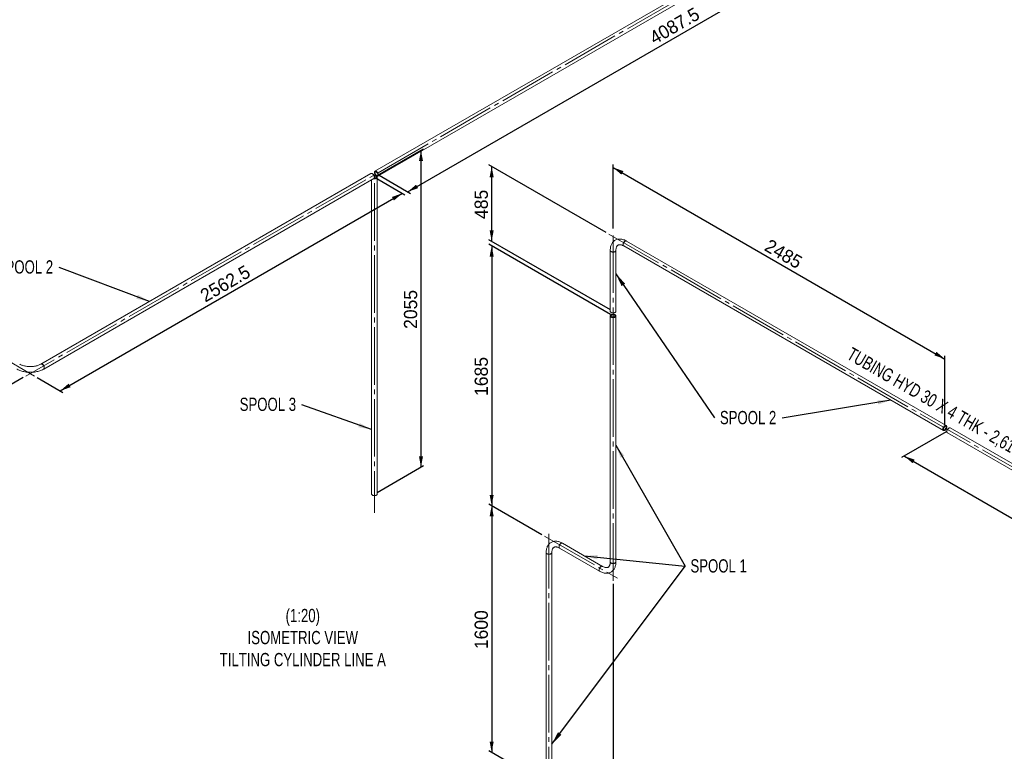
# Paper-space layout 'Hoja2' of a CAD drawing. Header units: millimetres. Extents: x 300 to 16757, y 100 to 11782.
# Tile 3 of 17: x 4884 to 10100, y 4032 to 7907. Entities that reach past the tile are written whole.
import ezdxf

# ---------------------------------------------------------------- set-up
doc = ezdxf.new("R2010")
doc.units = ezdxf.units.MM
doc.linetypes.add('SLD-Centrada-trazos-largos', pattern=[19.05, 15.24, -1.27, 1.27, -1.27])
doc.linetypes.add('SLD-Continua', pattern=[0])
doc.layers.add('COTAS', color=1, linetype='SLD-Continua')
doc.styles.add('SLDTEXTSTYLE6', font='ARIALN.TTF', dxfattribs={"width": 0.87})
doc.styles.add('SLDTEXTSTYLE8', font='ARIAL.TTF', dxfattribs={"width": 0.948})
doc.styles.get("Standard").update_dxf_attribs({"font": 'ARIALN.TTF'})
doc.dimstyles.new('SLDDIMSTYLE2', dxfattribs={"dimtxt": 70, "dimasz": 70, "dimexe": 0, "dimexo": 0.0625, "dimgap": 17.5, "dimtad": 1, "dimlfac": 0.666667, "dimrnd": 1e-09, "dimzin": 12, "dimdsep": 46, "dimtxsty": 'SLDTEXTSTYLE8', "dimsah": 1, "dimcen": 0.09, "dimadec": 0, "dimazin": 3, "dimtfac": 1, "dimtofl": 0, "dimtmove": 0, "dimatfit": 3, "dimfxl": 1, "dimfrac": 2, "dimtolj": 1, "dimtzin": 12, "dimarcsym": 0})
doc.dimstyles.new('SLDDIMSTYLE5', dxfattribs={"dimtxt": 0.18, "dimasz": 70, "dimexe": 0, "dimexo": 0.0625, "dimgap": 0, "dimtad": 0, "dimtih": 1, "dimtoh": 1, "dimdec": 0, "dimrnd": 1e-09, "dimzin": 0, "dimdsep": 46, "dimtxsty": 'Standard', "dimsah": 1, "dimcen": 0.09, "dimadec": 0, "dimazin": 0, "dimtfac": 70, "dimtdec": 0, "dimtofl": 0, "dimtmove": 0, "dimatfit": 3, "dimfxl": 1, "dimfrac": 2, "dimtolj": 1, "dimtzin": 0, "dimarcsym": 0})

# ---------------------------------------------------------------- blocks, each defined once
blk = doc.blocks.new('_D_13')
at = {"layer": 'COTAS', "ltscale": 20}
for p, q in [((3169.2, 7039.3), (2735.1, 6788.6)), ((4506.4, 5782.4), (2749.2, 6796.8)), ((4903.4, 6011.6), (4492.2, 5774.2))]:
    blk.add_line(p, q, dxfattribs=at)
for points in [[(2749.2, 6796.8), (2793.3, 6758.9), (2804.1, 6777.5)], [(4506.4, 5782.4), (4462.2, 5820.3), (4451.5, 5801.7)]]:
    blk.add_solid(points, dxfattribs=at)
at = {"layer": 'COTAS', "ltscale": 20, "insert": (3580.3, 6421.2), "char_height": 70, "attachment_point": 1, "rotation": 330.0027, "style": 'SLDTEXTSTYLE8'}
blk.add_mtext('2485', dxfattribs=at)
blk = doc.blocks.new('_D_15')
at = {"layer": 'COTAS', "ltscale": 20}
for p, q in [((6766.6, 7070.9), (6925.2, 6979.3)), ((5099.1, 5941.5), (6911.1, 6987.5)), ((4977.6, 6011.6), (5113.3, 5933.3))]:
    blk.add_line(p, q, dxfattribs=at)
for points in [[(6911.1, 6987.5), (6856.2, 6968.2), (6867, 6949.6)], [(5099.1, 5941.5), (5154, 5960.7), (5143.2, 5979.4)]]:
    blk.add_solid(points, dxfattribs=at)
at = {"layer": 'COTAS', "ltscale": 20, "insert": (5832.6, 6469.1), "char_height": 70, "attachment_point": 1, "rotation": 29.9973, "style": 'SLDTEXTSTYLE8'}
blk.add_mtext('2562.5', dxfattribs=at)
blk = doc.blocks.new('_D_16')
at = {"layer": 'COTAS', "ltscale": 20}
for p, q in [((9701.1, 8738.4), (9844.1, 8655.8)), ((6939.7, 6995.5), (9830, 8664)), ((6787.8, 7083.1), (6953.8, 6987.3))]:
    blk.add_line(p, q, dxfattribs=at)
for points in [[(9830, 8664), (9775.1, 8644.8), (9785.8, 8626.1)], [(6939.7, 6995.5), (6994.5, 7014.7), (6983.8, 7033.4)]]:
    blk.add_solid(points, dxfattribs=at)
at = {"layer": 'COTAS', "ltscale": 20, "insert": (8212.3, 7834.4), "char_height": 70, "attachment_point": 1, "rotation": 29.9973, "style": 'SLDTEXTSTYLE8'}
blk.add_mtext('4087.5', dxfattribs=at)
blk = doc.blocks.new('_D_17')
at = {"layer": 'COTAS', "ltscale": 20}
for p, q in [((6777.2, 7081.1), (7024, 7223.6)), ((7009.8, 7215.4), (7009.8, 5537.4)), ((6777.2, 5403.1), (7024, 5545.6))]:
    blk.add_line(p, q, dxfattribs=at)
for points in [[(7009.8, 7215.4), (6999.1, 7158.2), (7020.6, 7158.2)], [(7009.8, 5537.4), (7020.6, 5594.6), (6999.1, 5594.6)]]:
    blk.add_solid(points, dxfattribs=at)
at = {"layer": 'COTAS', "ltscale": 20, "insert": (6919.6, 6269.4), "char_height": 70, "attachment_point": 1, "rotation": 90, "style": 'SLDTEXTSTYLE8'}
blk.add_mtext('2055', dxfattribs=at)
blk = doc.blocks.new('SW_NOTE_0_54')
at = {"layer": 'COTAS', "color": 0, "ltscale": 20, "insert": (-180.7, 37.6), "char_height": 70, "attachment_point": 2, "style": 'SLDTEXTSTYLE6'}
blk.add_mtext('SPOOL 2', dxfattribs=at)
blk = doc.blocks.new('SW_NOTE_0_55')
at = {"layer": 'COTAS', "color": 0, "ltscale": 20, "insert": (-179.8, 38), "char_height": 70, "attachment_point": 2, "style": 'SLDTEXTSTYLE6'}
blk.add_mtext('SPOOL 3', dxfattribs=at)
blk = doc.blocks.new('_D_25')
at = {"layer": 'COTAS', "ltscale": 20}
for p, q in [((7650.8, 5179.6), (7370.1, 5341.6)), ((7384.3, 5333.5), (7384.3, 4027)), ((7673.8, 3859.9), (7370.1, 4035.2))]:
    blk.add_line(p, q, dxfattribs=at)
for points in [[(7384.3, 5333.5), (7373.5, 5276.3), (7395, 5276.3)], [(7384.3, 4027), (7395, 4084.2), (7373.5, 4084.2)]]:
    blk.add_solid(points, dxfattribs=at)
at = {"layer": 'COTAS', "ltscale": 20, "insert": (7294, 4573.3), "char_height": 70, "attachment_point": 1, "rotation": 90, "style": 'SLDTEXTSTYLE8'}
blk.add_mtext('1600', dxfattribs=at)
blk = doc.blocks.new('_D_26')
at = {"layer": 'COTAS', "ltscale": 20}
for p, q in [((8027.3, 4919.4), (8027.3, 3332.8)), ((7687.9, 3735.4), (7687.9, 3528.8)), ((7687.9, 3545.1), (8027.3, 3349.2))]:
    blk.add_line(p, q, dxfattribs=at)
for points in [[(7687.9, 3545.1), (7732, 3507.2), (7742.8, 3525.9)], [(8027.3, 3349.2), (7983.2, 3387.1), (7972.5, 3368.4)]]:
    blk.add_solid(points, dxfattribs=at)
at = {"layer": 'COTAS', "ltscale": 20, "insert": (7833.3, 3565.4), "char_height": 70, "attachment_point": 1, "rotation": 330.0027, "style": 'SLDTEXTSTYLE8'}
blk.add_mtext('480', dxfattribs=at)
blk = doc.blocks.new('_D_27')
at = {"layer": 'COTAS', "ltscale": 20}
for p, q in [((8013.2, 6346.3), (7370.1, 6717.5)), ((7384.3, 6709.3), (7384.3, 5333.5)), ((7650.8, 5179.6), (7370.1, 5341.6))]:
    blk.add_line(p, q, dxfattribs=at)
for points in [[(7384.3, 6709.3), (7373.5, 6652.2), (7395, 6652.2)], [(7384.3, 5333.5), (7395, 5390.6), (7373.5, 5390.6)]]:
    blk.add_solid(points, dxfattribs=at)
at = {"layer": 'COTAS', "ltscale": 20, "insert": (7294, 5914.5), "char_height": 70, "attachment_point": 1, "rotation": 90, "style": 'SLDTEXTSTYLE8'}
blk.add_mtext('1685', dxfattribs=at)
blk = doc.blocks.new('_D_28')
at = {"layer": 'COTAS', "ltscale": 20}
for p, q in [((7990.2, 6780), (7370.1, 7138)), ((7384.3, 6733.8), (7384.3, 7129.9)), ((8013.2, 6370.8), (7370.1, 6742))]:
    blk.add_line(p, q, dxfattribs=at)
for points in [[(7384.3, 7129.9), (7373.5, 7072.7), (7395, 7072.7)], [(7384.3, 6733.8), (7395, 6791), (7373.5, 6791)]]:
    blk.add_solid(points, dxfattribs=at)
at = {"layer": 'COTAS', "ltscale": 20, "insert": (7294, 6851.6), "char_height": 70, "attachment_point": 1, "rotation": 90, "style": 'SLDTEXTSTYLE8'}
blk.add_mtext('485', dxfattribs=at)
blk = doc.blocks.new('_D_29')
at = {"layer": 'COTAS', "ltscale": 20}
for p, q in [((8027.3, 6801.5), (8027.3, 7140.7)), ((8027.3, 7124.4), (9784.5, 6110)), ((9784.5, 5760.6), (9784.5, 6126.3))]:
    blk.add_line(p, q, dxfattribs=at)
for points in [[(8027.3, 7124.4), (8071.5, 7086.5), (8082.2, 7105.1)], [(9784.5, 6110), (9740.4, 6147.9), (9729.6, 6129.2)]]:
    blk.add_solid(points, dxfattribs=at)
at = {"layer": 'COTAS', "ltscale": 20, "insert": (8858.4, 6748.8), "char_height": 70, "attachment_point": 1, "rotation": 330.0027, "style": 'SLDTEXTSTYLE8'}
blk.add_mtext('2485', dxfattribs=at)
blk = doc.blocks.new('_D_30')
at = {"layer": 'COTAS', "ltscale": 20}
for p, q in [((9791.6, 5723.8), (9555.9, 5587.8)), ((9570.1, 5595.9), (11397.9, 4540.7)), ((11596.5, 4655.3), (11383.8, 4532.6))]:
    blk.add_line(p, q, dxfattribs=at)
for points in [[(9570.1, 5595.9), (9614.2, 5558), (9624.9, 5576.7)], [(11397.9, 4540.7), (11353.8, 4578.6), (11343, 4560)]]:
    blk.add_solid(points, dxfattribs=at)
at = {"layer": 'COTAS', "ltscale": 20, "insert": (10436.5, 5199.9), "char_height": 70, "attachment_point": 1, "rotation": 330.0027, "style": 'SLDTEXTSTYLE8'}
blk.add_mtext('2585', dxfattribs=at)
blk = doc.blocks.new('SW_NOTE_0_59')
at = {"layer": 'COTAS', "color": 0, "ltscale": 20, "insert": (176.4, 36.5), "char_height": 70, "attachment_point": 2, "style": 'SLDTEXTSTYLE6'}
blk.add_mtext('SPOOL 1', dxfattribs=at)
blk = doc.blocks.new('SW_NOTE_0_60')
at = {"layer": 'COTAS', "color": 0, "ltscale": 20, "insert": (-180, 37.8), "char_height": 70, "attachment_point": 2, "style": 'SLDTEXTSTYLE6'}
blk.add_mtext('SPOOL 2', dxfattribs=at)

psp = doc.layouts.new('Hoja2')

# ---------------------------------------------------------------- linework, layer by layer
at = {"color": 7, "linetype": 'SLD-Continua', "lineweight": 18, "ltscale": 20}
for p, q in [((9592.83, 8736.087), (6766.171, 7104.292)), ((6781.17, 7078.31), (9607.829, 8710.106)), ((6744.958, 7092.046), (4996.636, 6082.761)), ((5011.635, 6056.78), (6759.956, 7066.064)), ((6748.064, 7059.199), (6748.064, 5394.938)), ((6778.064, 5394.938), (6778.064, 7072.93)), ((9792.007, 5757.214), (8098.486, 6734.862)), ((8012.347, 6685.121), (8012.347, 6362.588)), ((8042.347, 6362.588), (8042.347, 6685.121)), ((8083.487, 6708.881), (9777.008, 5731.232)), ((8012.347, 6338.091), (8012.347, 5035.709)), ((8042.347, 5035.709), (8042.347, 6338.091)), ((11577.451, 4726.498), (9813.22, 5744.967)), ((9798.221, 5718.986), (11562.452, 4700.517)), ((7971.207, 5011.949), (7759.075, 5134.41)), ((7672.936, 5084.669), (7672.936, 3851.693)), ((7702.936, 3851.693), (7702.936, 5084.669)), ((7744.076, 5108.429), (7956.208, 4985.968))]:
    psp.add_line(p, q, dxfattribs=at)
at = {"color": 7, "linetype": 'SLD-Continua', "lineweight": 18, "ltscale": 20, "flags": 128}
for points in [[(6773.67, 7103.549), (6775.289, 7102.471), (6776.871, 7101.131), (6778.377, 7099.56), (6779.772, 7097.796), (6781.025, 7095.88), (6782.106, 7093.856), (6782.988, 7091.773), (6783.653, 7089.678), (6784.083, 7087.622), (6784.269, 7085.652), (6784.207, 7083.814), (6783.898, 7082.151), (6783.349, 7080.703), (6782.573, 7079.504), (6781.589, 7078.581), (6780.419, 7077.956), (6779.09, 7077.644), (6777.635, 7077.652), (6776.087, 7077.98), (6774.482, 7078.62), (6772.858, 7079.558), (6771.254, 7080.77), (6769.705, 7082.23), (6768.25, 7083.902), (6766.922, 7085.747), (6765.752, 7087.723), (6764.767, 7089.783), (6763.992, 7091.878), (6763.443, 7093.96), (6763.134, 7095.979), (6763.071, 7097.889), (6763.258, 7099.644), (6763.688, 7101.204), (6764.352, 7102.531), (6765.235, 7103.596), (6766.315, 7104.372), (6767.568, 7104.842), (6768.964, 7104.994), (6770.47, 7104.826), (6772.051, 7104.34), (6773.67, 7103.549)], [(6773.67, 7100.283), (6775.059, 7099.337), (6776.403, 7098.132), (6777.66, 7096.708), (6778.788, 7095.111), (6779.751, 7093.39), (6780.52, 7091.603), (6781.068, 7089.806), (6781.378, 7088.057), (6781.441, 7086.412), (6781.253, 7084.925), (6780.823, 7083.642), (6780.162, 7082.605), (6779.292, 7081.848), (6778.242, 7081.395), (6777.045, 7081.26), (6775.74, 7081.448), (6774.368, 7081.953), (6772.973, 7082.758), (6771.601, 7083.837), (6770.295, 7085.157), (6769.098, 7086.674), (6768.048, 7088.339), (6767.179, 7090.1), (6766.518, 7091.9), (6766.087, 7093.68), (6765.9, 7095.384), (6765.962, 7096.956), (6766.273, 7098.347), (6766.821, 7099.511), (6767.589, 7100.412), (6768.553, 7101.019), (6769.681, 7101.315), (6770.937, 7101.288), (6772.281, 7100.94), (6773.67, 7100.283)], [(6759.956, 7066.064), (6760.892, 7066.76), (6761.775, 7067.824), (6762.439, 7069.152), (6762.87, 7070.712), (6763.056, 7072.467), (6762.994, 7074.377), (6762.685, 7076.396), (6762.136, 7078.478), (6761.36, 7080.573), (6760.375, 7082.633), (6759.205, 7084.608), (6757.877, 7086.454), (6756.422, 7088.126), (6754.874, 7089.586), (6753.269, 7090.798), (6751.645, 7091.736), (6750.04, 7092.376), (6748.492, 7092.704), (6747.037, 7092.712), (6745.709, 7092.4), (6744.958, 7092.046)], [(6757.802, 7064.821), (6758.265, 7064.726), (6760.49, 7064.399), (6762.776, 7064.272), (6765.069, 7064.348), (6767.315, 7064.625), (6769.461, 7065.097), (6771.457, 7065.753), (6773.256, 7066.577), (6774.817, 7067.549), (6776.102, 7068.648), (6777.081, 7069.847), (6777.732, 7071.119), (6778.039, 7072.432), (6777.995, 7073.758), (6777.601, 7075.064), (6776.866, 7076.32), (6775.808, 7077.497), (6774.451, 7078.566), (6772.827, 7079.504), (6770.975, 7080.287), (6768.936, 7080.898), (6766.761, 7081.322), (6764.498, 7081.549), (6762.202, 7081.575), (6760.944, 7081.502)], [(6760.839, 7066.711), (6762.324, 7066.594), (6764.295, 7066.62), (6766.227, 7066.848), (6768.058, 7067.272), (6769.727, 7067.877), (6771.183, 7068.646), (6772.378, 7069.551), (6773.273, 7070.566), (6773.84, 7071.656), (6774.061, 7072.787), (6773.928, 7073.923), (6773.446, 7075.027), (6772.631, 7076.064), (6771.508, 7076.999), (6770.113, 7077.804), (6768.492, 7078.453), (6766.697, 7078.924), (6764.784, 7079.202), (6762.817, 7079.278), (6761.878, 7079.243)], [(8098.486, 6734.862), (8096.144, 6736.172), (8091.751, 6738.402), (8087.329, 6740.35), (8082.895, 6742.001), (8078.469, 6743.346), (8074.068, 6744.375), (8069.714, 6745.083), (8065.427, 6745.467), (8061.228, 6745.527), (8057.135, 6745.269), (8053.164, 6744.697), (8049.329, 6743.821), (8045.641, 6742.65), (8042.108, 6741.193), (8038.739, 6739.46), (8035.541, 6737.46), (8032.522, 6735.2), (8029.689, 6732.689), (8027.046, 6729.935), (8024.6, 6726.941), (8022.356, 6723.713), (8020.319, 6720.254), (8018.498, 6716.571), (8016.899, 6712.668), (8015.53, 6708.557), (8014.399, 6704.248), (8013.512, 6699.757), (8012.873, 6695.101), (8012.485, 6690.299), (8012.347, 6685.121)], [(8080.38, 6715.748), (8080.504, 6717.69), (8080.874, 6719.729), (8081.481, 6721.819), (8082.311, 6723.91), (8083.344, 6725.953), (8084.556, 6727.9), (8085.919, 6729.707), (8087.401, 6731.329), (8088.967, 6732.73), (8090.58, 6733.876), (8092.203, 6734.741), (8093.797, 6735.304), (8095.325, 6735.553), (8096.752, 6735.48), (8098.043, 6735.089), (8098.486, 6734.862)], [(8083.495, 6708.876), (8082.804, 6709.355), (8081.869, 6710.349), (8081.149, 6711.614), (8080.659, 6713.119), (8080.411, 6714.829), (8080.411, 6716.704), (8080.659, 6718.7), (8081.149, 6720.771), (8081.869, 6722.867), (8082.804, 6724.94), (8083.93, 6726.942), (8085.221, 6728.824), (8086.648, 6730.543), (8088.176, 6732.059), (8089.77, 6733.337), (8091.393, 6734.345), (8093.006, 6735.061), (8094.572, 6735.468), (8096.053, 6735.557), (8097.416, 6735.324), (8098.486, 6734.862)], [(8012.347, 6685.121), (8012.35, 6684.955), (8012.569, 6683.636), (8013.135, 6682.351), (8014.034, 6681.131), (8015.245, 6680.005), (8016.74, 6678.998)], [(8012.347, 6685.12), (8012.416, 6684.293), (8012.81, 6682.987), (8013.544, 6681.731), (8014.603, 6680.554), (8015.959, 6679.485), (8017.583, 6678.547), (8019.436, 6677.764), (8021.474, 6677.153), (8023.65, 6676.729), (8025.912, 6676.502), (8028.208, 6676.476), (8030.484, 6676.653), (8032.687, 6677.029), (8034.764, 6677.595), (8036.667, 6678.336), (8038.352, 6679.237), (8039.779, 6680.276), (8040.914, 6681.428), (8041.732, 6682.667), (8042.212, 6683.964), (8042.347, 6685.111)], [(8016.74, 6678.998), (8018.484, 6678.135), (8020.435, 6677.436), (8022.548, 6676.917), (8024.774, 6676.59), (8027.06, 6676.464), (8029.352, 6676.54), (8031.598, 6676.817), (8033.744, 6677.289), (8035.74, 6677.944), (8037.539, 6678.768), (8039.1, 6679.741), (8040.385, 6680.84), (8041.364, 6682.039), (8042.015, 6683.31), (8042.322, 6684.624), (8042.347, 6685.121)], [(8042.347, 6685.121), (8042.372, 6686.982), (8042.558, 6690.397), (8042.916, 6693.609), (8043.436, 6696.607), (8044.106, 6699.379), (8044.91, 6701.917), (8045.837, 6704.219), (8046.874, 6706.287), (8048.013, 6708.128), (8049.254, 6709.755), (8050.61, 6711.186), (8052.117, 6712.442), (8053.837, 6713.531), (8055.827, 6714.432), (8057.713, 6715.004), (8059.669, 6715.363), (8061.722, 6715.529), (8064.111, 6715.494), (8066.614, 6715.229), (8069.235, 6714.734), (8071.971, 6714.004), (8074.817, 6713.034), (8077.763, 6711.818), (8080.795, 6710.355), (8083.487, 6708.881)], [(8083.487, 6708.881), (8083.344, 6708.967), (8082.311, 6709.817), (8081.481, 6710.95), (8080.874, 6712.338), (8080.504, 6713.951), (8080.38, 6715.748)], [(8042.347, 6362.588), (8042.212, 6361.43), (8041.732, 6360.134), (8040.914, 6358.895), (8039.779, 6357.742), (8038.352, 6356.704), (8036.667, 6355.803), (8034.764, 6355.061), (8032.687, 6354.496), (8030.484, 6354.12), (8028.208, 6353.943), (8025.912, 6353.968), (8023.65, 6354.195), (8021.474, 6354.62), (8019.436, 6355.23), (8017.583, 6356.014), (8015.959, 6356.951), (8014.603, 6358.021), (8013.544, 6359.197), (8012.81, 6360.453), (8012.416, 6361.76), (8012.347, 6362.588)], [(8037.953, 6344.214), (8039.448, 6343.208), (8040.659, 6342.082), (8041.558, 6340.862), (8042.124, 6339.577), (8042.344, 6338.257), (8042.212, 6336.934), (8041.732, 6335.637), (8040.914, 6334.398), (8039.779, 6333.246), (8038.352, 6332.207), (8036.667, 6331.307), (8034.764, 6330.565), (8032.687, 6329.999), (8030.484, 6329.624), (8028.208, 6329.446), (8025.912, 6329.472), (8023.65, 6329.699), (8021.474, 6330.123), (8019.436, 6330.734), (8017.583, 6331.518), (8015.959, 6332.455), (8014.603, 6333.525), (8013.544, 6334.701), (8012.81, 6335.957), (8012.416, 6337.263), (8012.372, 6338.589), (8012.679, 6339.903), (8013.329, 6341.174), (8014.309, 6342.373), (8015.594, 6343.472), (8017.154, 6344.445), (8018.954, 6345.268), (8020.95, 6345.924), (8023.096, 6346.396), (8025.341, 6346.673), (8027.634, 6346.749), (8029.92, 6346.622), (8032.146, 6346.296), (8034.259, 6345.777), (8036.21, 6345.077), (8037.953, 6344.214)], [(8035.125, 6342.582), (8036.389, 6341.708), (8037.362, 6340.718), (8038.013, 6339.643), (8038.322, 6338.519), (8038.278, 6337.38), (8037.882, 6336.265), (8037.148, 6335.208), (8036.099, 6334.245), (8034.768, 6333.404), (8033.199, 6332.715), (8031.442, 6332.198), (8029.553, 6331.87), (8027.594, 6331.743), (8025.626, 6331.819), (8023.714, 6332.098), (8021.918, 6332.568), (8020.297, 6333.217), (8018.903, 6334.022), (8017.78, 6334.958), (8016.964, 6335.994), (8016.482, 6337.098), (8016.35, 6338.234), (8016.57, 6339.365), (8017.138, 6340.456), (8018.033, 6341.47), (8019.228, 6342.376), (8020.683, 6343.144), (8022.353, 6343.749), (8024.183, 6344.173), (8026.115, 6344.402), (8028.087, 6344.427), (8030.035, 6344.249), (8031.896, 6343.873), (8033.611, 6343.311), (8035.125, 6342.582)], [(4869.357, 6056.78), (4871.719, 6055.458), (4876.26, 6053.134), (4880.986, 6050.985), (4885.885, 6049.013), (4890.939, 6047.221), (4896.133, 6045.613), (4901.45, 6044.19), (4906.877, 6042.955), (4912.396, 6041.909), (4917.992, 6041.053), (4923.65, 6040.389), (4929.354, 6039.917), (4935.088, 6039.638), (4940.838, 6039.553), (4946.586, 6039.661), (4952.317, 6039.963), (4958.015, 6040.457), (4963.664, 6041.144), (4969.25, 6042.022), (4974.757, 6043.09), (4980.169, 6044.347), (4985.472, 6045.791), (4990.652, 6047.422), (4995.692, 6049.236), (5000.58, 6051.232), (5005.298, 6053.409), (5009.833, 6055.764), (5011.635, 6056.78)], [(4996.636, 6082.761), (4994.97, 6081.829), (4991.604, 6080.109), (4988.013, 6078.485), (4984.21, 6076.966), (4980.212, 6075.565), (4976.034, 6074.292), (4971.695, 6073.155), (4967.214, 6072.164), (4962.611, 6071.324), (4957.906, 6070.642), (4953.121, 6070.122), (4948.278, 6069.768), (4943.398, 6069.583), (4938.503, 6069.567), (4933.617, 6069.721), (4928.761, 6070.044), (4923.959, 6070.534), (4919.231, 6071.188), (4914.6, 6072.001), (4910.087, 6072.968), (4905.712, 6074.081), (4901.494, 6075.334), (4897.454, 6076.717), (4893.608, 6078.22), (4889.974, 6079.831), (4886.565, 6081.537), (4884.356, 6082.761)], [(5014.742, 6063.647), (5014.618, 6065.589), (5014.248, 6067.628), (5013.641, 6069.718), (5012.811, 6071.809), (5011.778, 6073.852), (5010.566, 6075.799), (5009.203, 6077.605), (5007.721, 6079.228), (5006.155, 6080.629), (5004.542, 6081.775), (5002.919, 6082.64), (5001.325, 6083.203), (4999.797, 6083.452), (4998.37, 6083.379), (4997.079, 6082.988), (4996.636, 6082.761)], [(5011.636, 6056.78), (5012.318, 6057.254), (5013.253, 6058.248), (5013.973, 6059.513), (5014.463, 6061.018), (5014.711, 6062.728), (5014.711, 6064.603), (5014.463, 6066.599), (5013.973, 6068.67), (5013.253, 6070.766), (5012.318, 6072.839), (5011.192, 6074.84), (5009.901, 6076.723), (5008.474, 6078.442), (5006.946, 6079.958), (5005.352, 6081.235), (5003.729, 6082.244), (5002.116, 6082.96), (5000.55, 6083.367), (4999.069, 6083.456), (4997.706, 6083.223), (4996.643, 6082.765)], [(5011.635, 6056.78), (5011.778, 6056.865), (5012.811, 6057.716), (5013.641, 6058.848), (5014.248, 6060.237), (5014.618, 6061.849), (5014.742, 6063.647)], [(9795.114, 5750.346), (9794.99, 5748.404), (9794.62, 5746.365), (9794.012, 5744.275), (9793.183, 5742.185), (9792.149, 5740.141), (9790.937, 5738.194), (9789.574, 5736.388), (9788.092, 5734.765), (9786.527, 5733.365), (9784.913, 5732.218), (9783.291, 5731.353), (9781.697, 5730.79), (9780.168, 5730.542), (9778.742, 5730.614), (9777.45, 5731.005), (9776.324, 5731.706), (9775.39, 5732.701), (9774.67, 5733.965), (9774.18, 5735.47), (9773.932, 5737.18), (9773.932, 5739.055), (9774.18, 5741.052), (9774.67, 5743.122), (9775.39, 5745.219), (9776.324, 5747.292), (9777.45, 5749.293), (9778.742, 5751.175), (9780.168, 5752.895), (9781.697, 5754.411), (9783.291, 5755.688), (9784.913, 5756.697), (9786.527, 5757.413), (9788.092, 5757.82), (9789.574, 5757.908), (9790.937, 5757.676), (9792.149, 5757.128), (9793.183, 5756.278), (9794.012, 5755.145), (9794.62, 5753.756), (9794.99, 5752.144), (9795.114, 5750.346)], [(9792.285, 5748.713), (9792.16, 5747.037), (9791.789, 5745.271), (9791.184, 5743.471), (9790.365, 5741.695), (9789.357, 5740), (9788.193, 5738.441), (9786.911, 5737.068), (9785.551, 5735.925), (9784.158, 5735.048), (9782.776, 5734.467), (9781.45, 5734.199), (9780.222, 5734.253), (9779.132, 5734.628), (9778.215, 5735.311), (9777.499, 5736.28), (9777.009, 5737.505), (9776.76, 5738.946), (9776.76, 5740.556), (9777.009, 5742.284), (9777.499, 5744.074), (9778.215, 5745.87), (9779.132, 5747.612), (9780.222, 5749.245), (9781.45, 5750.717), (9782.776, 5751.98), (9784.158, 5752.994), (9785.551, 5753.726), (9786.911, 5754.153), (9788.193, 5754.26), (9789.357, 5754.045), (9790.365, 5753.514), (9791.184, 5752.684), (9791.789, 5751.583), (9792.16, 5750.245), (9792.285, 5748.713)], [(9798.221, 5718.986), (9797.285, 5719.682), (9796.402, 5720.746), (9795.738, 5722.074), (9795.308, 5723.634), (9795.122, 5725.389), (9795.184, 5727.299), (9795.493, 5729.318), (9796.042, 5731.4), (9796.818, 5733.495), (9797.802, 5735.555), (9798.972, 5737.53), (9800.3, 5739.376), (9801.755, 5741.048), (9803.304, 5742.507), (9804.908, 5743.72), (9806.532, 5744.658), (9808.137, 5745.298), (9809.685, 5745.626), (9811.141, 5745.634), (9812.469, 5745.322), (9813.22, 5744.967)], [(6748.064, 5394.938), (6748.066, 5394.773), (6748.286, 5393.453), (6748.852, 5392.168), (6749.751, 5390.948), (6750.962, 5389.822), (6752.457, 5388.815)], [(6752.457, 5388.815), (6754.2, 5387.952), (6756.152, 5387.253), (6758.265, 5386.734), (6760.49, 5386.407), (6762.776, 5386.281), (6765.069, 5386.357), (6767.315, 5386.634), (6769.461, 5387.106), (6771.457, 5387.762), (6773.256, 5388.585), (6774.817, 5389.558), (6776.102, 5390.657), (6777.081, 5391.856), (6777.732, 5393.127), (6778.039, 5394.441), (6778.064, 5394.938)], [(7759.075, 5134.41), (7756.733, 5135.72), (7752.34, 5137.95), (7747.917, 5139.898), (7743.484, 5141.549), (7739.057, 5142.894), (7734.657, 5143.923), (7730.302, 5144.631), (7726.016, 5145.015), (7721.817, 5145.076), (7717.724, 5144.817), (7713.753, 5144.245), (7709.918, 5143.369), (7706.229, 5142.198), (7702.697, 5140.742), (7699.328, 5139.009), (7696.13, 5137.008), (7693.111, 5134.748), (7690.278, 5132.238), (7687.635, 5129.483), (7685.189, 5126.49), (7682.944, 5123.261), (7680.908, 5119.803), (7679.086, 5116.119), (7677.488, 5112.217), (7676.119, 5108.105), (7674.988, 5103.796), (7674.101, 5099.305), (7673.462, 5094.649), (7673.073, 5089.847), (7672.936, 5084.669)], [(7702.936, 5084.669), (7702.961, 5086.53), (7703.147, 5089.945), (7703.505, 5093.157), (7704.025, 5096.155), (7704.694, 5098.927), (7705.499, 5101.465), (7706.426, 5103.767), (7707.462, 5105.835), (7708.601, 5107.676), (7709.842, 5109.303), (7711.199, 5110.735), (7712.706, 5111.99), (7714.426, 5113.079), (7716.416, 5113.98), (7718.302, 5114.552), (7720.258, 5114.911), (7722.31, 5115.078), (7724.699, 5115.042), (7727.203, 5114.777), (7729.823, 5114.282), (7732.56, 5113.553), (7735.406, 5112.582), (7738.352, 5111.366), (7741.384, 5109.903), (7744.076, 5108.429)], [(7740.969, 5115.297), (7741.093, 5117.238), (7741.463, 5119.278), (7742.07, 5121.367), (7742.9, 5123.458), (7743.933, 5125.501), (7745.145, 5127.449), (7746.508, 5129.255), (7747.99, 5130.877), (7749.556, 5132.278), (7751.169, 5133.424), (7752.792, 5134.289), (7754.386, 5134.853), (7755.914, 5135.101), (7757.341, 5135.029), (7758.632, 5134.637), (7759.075, 5134.41)], [(7744.076, 5108.429), (7743.933, 5108.515), (7742.9, 5109.365), (7742.07, 5110.498), (7741.463, 5111.887), (7741.093, 5113.499), (7740.969, 5115.297)], [(7744.084, 5108.425), (7743.392, 5108.903), (7742.458, 5109.898), (7741.738, 5111.162), (7741.248, 5112.667), (7741, 5114.377), (7741, 5116.252), (7741.248, 5118.248), (7741.738, 5120.319), (7742.458, 5122.416), (7743.392, 5124.489), (7744.518, 5126.49), (7745.81, 5128.372), (7747.236, 5130.091), (7748.765, 5131.608), (7750.359, 5132.885), (7751.981, 5133.893), (7753.595, 5134.61), (7755.16, 5135.017), (7756.642, 5135.105), (7758.005, 5134.873), (7759.075, 5134.41)], [(7672.936, 5084.669), (7672.938, 5084.504), (7673.158, 5083.184), (7673.724, 5081.899), (7674.623, 5080.679), (7675.834, 5079.553), (7677.329, 5078.546)], [(7672.936, 5084.668), (7673.004, 5083.841), (7673.398, 5082.535), (7674.133, 5081.279), (7675.191, 5080.103), (7676.548, 5079.033), (7678.172, 5078.096), (7680.025, 5077.312), (7682.063, 5076.701), (7684.239, 5076.277), (7686.501, 5076.05), (7688.797, 5076.024), (7691.073, 5076.202), (7693.275, 5076.577), (7695.353, 5077.143), (7697.256, 5077.885), (7698.941, 5078.785), (7700.368, 5079.824), (7701.503, 5080.976), (7702.321, 5082.215), (7702.801, 5083.512), (7702.936, 5084.659)], [(7677.329, 5078.546), (7679.072, 5077.683), (7681.024, 5076.984), (7683.137, 5076.465), (7685.362, 5076.138), (7687.648, 5076.012), (7689.941, 5076.088), (7692.187, 5076.365), (7694.333, 5076.837), (7696.329, 5077.493), (7698.128, 5078.316), (7699.689, 5079.289), (7700.974, 5080.388), (7701.953, 5081.587), (7702.604, 5082.858), (7702.911, 5084.172), (7702.936, 5084.669)], [(7971.195, 5011.956), (7970.764, 5012.176), (7969.473, 5012.567), (7968.046, 5012.64), (7966.518, 5012.391), (7964.924, 5011.828), (7963.301, 5010.963), (7961.688, 5009.817), (7960.122, 5008.416), (7958.64, 5006.794), (7957.277, 5004.987), (7956.065, 5003.04), (7955.032, 5000.997), (7954.202, 4998.906), (7953.595, 4996.816), (7953.225, 4994.777), (7953.101, 4992.835)], [(7971.207, 5011.949), (7970.137, 5012.411), (7968.774, 5012.644), (7967.292, 5012.555), (7965.727, 5012.148), (7964.114, 5011.432), (7962.491, 5010.424), (7960.897, 5009.146), (7959.368, 5007.63), (7957.942, 5005.911), (7956.65, 5004.029), (7955.524, 5002.027), (7954.59, 4999.954), (7953.87, 4997.858), (7953.38, 4995.787), (7953.132, 4993.791), (7953.132, 4991.916), (7953.38, 4990.206), (7953.87, 4988.701), (7954.59, 4987.436), (7955.524, 4986.442), (7956.208, 4985.968)], [(7956.208, 4985.968), (7958.55, 4984.658), (7962.942, 4982.428), (7967.365, 4980.48), (7971.798, 4978.829), (7976.225, 4977.484), (7980.626, 4976.455), (7984.98, 4975.747), (7989.267, 4975.363), (7993.466, 4975.303), (7997.558, 4975.562), (8001.529, 4976.133), (8005.365, 4977.009), (8009.053, 4978.18), (8012.586, 4979.637), (8015.954, 4981.37), (8019.152, 4983.37), (8022.172, 4985.63), (8025.005, 4988.141), (8027.647, 4990.895), (8030.094, 4993.889), (8032.338, 4997.117), (8034.375, 5000.576), (8036.196, 5004.259), (8037.795, 5008.162), (8039.163, 5012.273), (8040.294, 5016.582), (8041.181, 5021.073), (8041.821, 5025.729), (8042.209, 5030.531), (8042.347, 5035.709)], [(8012.347, 5035.709), (8012.322, 5033.848), (8012.136, 5030.433), (8011.777, 5027.221), (8011.257, 5024.223), (8010.588, 5021.451), (8009.783, 5018.913), (8008.857, 5016.611), (8007.82, 5014.543), (8006.681, 5012.702), (8005.44, 5011.075), (8004.084, 5009.644), (8002.576, 5008.389), (8000.857, 5007.299), (7998.866, 5006.398), (7996.981, 5005.826), (7995.025, 5005.467), (7992.972, 5005.301), (7990.583, 5005.336), (7988.08, 5005.601), (7985.459, 5006.096), (7982.723, 5006.826), (7979.876, 5007.796), (7976.931, 5009.012), (7973.899, 5010.476), (7971.207, 5011.949)], [(8016.74, 5029.586), (8015.245, 5030.592), (8014.034, 5031.719), (8013.135, 5032.938), (8012.569, 5034.223), (8012.35, 5035.543), (8012.347, 5035.719)], [(8042.347, 5035.709), (8042.212, 5034.551), (8041.732, 5033.255), (8040.914, 5032.016), (8039.779, 5030.864), (8038.352, 5029.825), (8036.667, 5028.924), (8034.764, 5028.182), (8032.687, 5027.617), (8030.484, 5027.241), (8028.208, 5027.064), (8025.912, 5027.089), (8023.65, 5027.317), (8021.474, 5027.741), (8019.436, 5028.352), (8017.583, 5029.135), (8015.959, 5030.072), (8014.603, 5031.142), (8013.544, 5032.319), (8012.81, 5033.575), (8012.416, 5034.881), (8012.347, 5035.709)], [(8042.347, 5035.707), (8042.322, 5035.211), (8042.015, 5033.898), (8041.364, 5032.626), (8040.385, 5031.427), (8039.1, 5030.328), (8037.539, 5029.356), (8035.74, 5028.532), (8033.744, 5027.876), (8031.598, 5027.405), (8029.352, 5027.127), (8027.06, 5027.051), (8024.774, 5027.178), (8022.548, 5027.505), (8020.435, 5028.024), (8018.484, 5028.723), (8016.74, 5029.586)], [(7953.101, 4992.835), (7953.225, 4991.038), (7953.595, 4989.425), (7954.202, 4988.036), (7955.032, 4986.904), (7956.065, 4986.053), (7956.209, 4985.967)]]:
    psp.add_lwpolyline(points, dxfattribs=at)
at = {"layer": 'COTAS', "linetype": 'SLD-Centrada-trazos-largos', "lineweight": 18, "ltscale": 20}
for p, q in [((9686.935, 8773.093), (4917.531, 6019.774)), ((4963.461, 6019.774), (3188.201, 7044.61)), ((6763.064, 7040.562), (6763.064, 5294.938)), ((8027.347, 4935.709), (8027.347, 6785.121)), ((8004.382, 6771.867), (11656.557, 4663.512)), ((7664.97, 5171.416), (8050.312, 4948.963)), ((7687.936, 3751.693), (7687.936, 5184.669))]:
    psp.add_line(p, q, dxfattribs=at)

# ---------------------------------------------------------------- block references
at = {"layer": 'COTAS', "ltscale": 20}
for name, p in [('SW_NOTE_0_54', (5092.847, 6595.099)), ('SW_NOTE_0_55', (6378.728, 5866.978)), ('SW_NOTE_0_60', (8922.485, 5796.966)), ('SW_NOTE_0_59', (8410.07, 5012.835))]:
    psp.add_blockref(name, p, dxfattribs=at)

# ---------------------------------------------------------------- texts
at = {"layer": 'COTAS', "ltscale": 20, "insert": (9996.307, 5770.215), "char_height": 70, "attachment_point": 2, "rotation": 330, "style": 'SLDTEXTSTYLE6'}
psp.add_mtext('TUBING HYD 30 X 4 THK - 2,61 KG/M - EN10216-5', dxfattribs=at)
at = {"layer": 'COTAS', "ltscale": 20, "insert": (6383.864, 4786.489), "char_height": 70, "attachment_point": 2, "style": 'SLDTEXTSTYLE6'}
psp.add_mtext('(1:20)^JISOMETRIC VIEW^JTILTING CYLINDER LINE A', dxfattribs=at)

# ---------------------------------------------------------------- dimensions: what is measured, and where the dimension line sits
at = {"layer": 'COTAS', "ltscale": 20}
for base, p1, p2, angle, picture, middle in [((9829.961, 8664.01), (6773.67, 7091.301), (9686.935, 8746.577), 29.997312, '_D_16', (8384.812, 7829.743)), ((7009.837, 5537.398), (6763.064, 7072.93), (6763.064, 5394.938), 90, '_D_17', (7009.837, 6376.393)), ((7384.255, 7129.859), (8027.347, 6362.588), (8004.382, 6771.867), 90, '_D_28', (7384.255, 6931.848)), ((9784.507, 6110.001), (8027.347, 6785.121), (9784.507, 5744.223), 330.002688, '_D_29', (8905.927, 6617.195)), ((2749.197, 6796.796), (4917.531, 6019.774), (3183.336, 7047.419), 330.002688, '_D_13', (3627.778, 6289.603)), ((6911.079, 6987.484), (4963.461, 6019.774), (6752.457, 7079.055), 29.997312, '_D_15', (6005.098, 6464.473)), ((7384.255, 5333.469), (8027.347, 6338.091), (7664.97, 5171.416), 90, '_D_27', (7384.255, 6021.405)), ((11397.931, 4540.725), (9805.72, 5731.977), (11610.626, 4663.512), 330.002688, '_D_30', (10483.996, 5068.329)), ((7384.255, 4027.004), (7664.97, 5171.416), (7687.936, 3851.693), 90, '_D_25', (7384.255, 4680.237)), ((8027.347, 3349.163), (7687.936, 3751.693), (8027.347, 4935.709), 330.002688, '_D_26', (7857.641, 3447.132))]:
    dim = psp.add_linear_dim(base=base, p1=p1, p2=p2, angle=angle, dimstyle='SLDDIMSTYLE2', dxfattribs=at)
    dim.commit()
    dim.dimension.update_dxf_attribs({"geometry": picture, "text_midpoint": middle, "dimtype": 160})

# ---------------------------------------------------------------- leaders
for points in [[(5571.919, 6414.865), (5092.847, 6595.099)], [(8042.347, 6560.309), (8564.096, 5799.3)], [(6748.064, 5736.328), (6378.728, 5866.978)], [(9499.156, 5891.817), (8922.485, 5796.966)], [(8042.347, 5652.977), (8410.07, 5012.835)], [(7875.088, 5067.437), (8410.07, 5012.835)], [(7702.936, 4070.761), (8410.07, 5012.835)]]:
    psp.add_leader(points, dimstyle='SLDDIMSTYLE5', dxfattribs=at)

doc.saveas('drawing.dxf')
